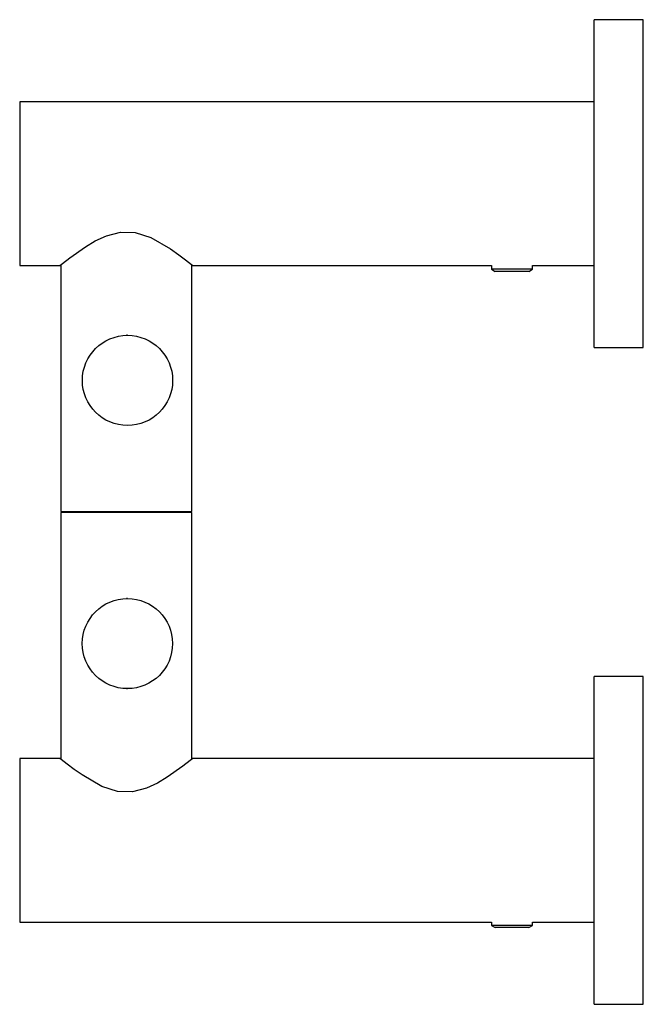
# Model space of a CAD drawing. Header units: millimetres. Extents: x 3980.475 to 3980.551, y 1650.345 to 1650.466.
import ezdxf

# ---------------------------------------------------------------- set-up
doc = ezdxf.new("R2010")
doc.units = ezdxf.units.MM
doc.layers.add('SANINDUSA', color=3, linetype='Continuous')

msp = doc.modelspace()

# ---------------------------------------------------------------- linework, layer by layer
at = {"layer": 'SANINDUSA'}
for p, q in [((3980.55107, 1650.46557), (3980.54507, 1650.46557)), ((3980.54507, 1650.44557), (3980.54507, 1650.46557)), ((3980.55107, 1650.44557), (3980.55107, 1650.46557)), ((3980.54507, 1650.45557), (3980.47507, 1650.45557)), ((3980.47507, 1650.45557), (3980.47507, 1650.44557)), ((3980.47507, 1650.44557), (3980.47507, 1650.43557)), ((3980.54507, 1650.42557), (3980.54507, 1650.44557)), ((3980.55107, 1650.42557), (3980.55107, 1650.44557)), ((3980.47507, 1650.43557), (3980.47997, 1650.43557)), ((3980.48007, 1650.43565), (3980.48007, 1650.40557)), ((3980.49607, 1650.40557), (3980.49607, 1650.43565)), ((3980.49617, 1650.43557), (3980.53257, 1650.43557)), ((3980.53257, 1650.43557), (3980.53257, 1650.43512)), ((3980.53257, 1650.43512), (3980.53302, 1650.43486)), ((3980.53757, 1650.43512), (3980.53257, 1650.43512)), ((3980.53713, 1650.43486), (3980.53302, 1650.43486)), ((3980.53713, 1650.43486), (3980.53757, 1650.43512)), ((3980.53757, 1650.43557), (3980.54507, 1650.43557)), ((3980.53757, 1650.43512), (3980.53757, 1650.43557)), ((3980.48821, 1650.42707), (3980.48807, 1650.42707)), ((3980.48821, 1650.42707), (3980.48821, 1650.42707)), ((3980.54507, 1650.42557), (3980.55107, 1650.42557)), ((3980.48821, 1650.41607), (3980.48821, 1650.41607)), ((3980.48007, 1650.40557), (3980.49607, 1650.40557)), ((3980.48007, 1650.40547), (3980.48007, 1650.37539)), ((3980.49607, 1650.40547), (3980.48007, 1650.40547)), ((3980.48207, 1650.40557), (3980.48207, 1650.40547)), ((3980.49407, 1650.40547), (3980.49407, 1650.40557)), ((3980.49607, 1650.37539), (3980.49607, 1650.40547)), ((3980.4882, 1650.39497), (3980.48807, 1650.39497)), ((3980.4882, 1650.39497), (3980.4882, 1650.39497)), ((3980.55107, 1650.38547), (3980.54507, 1650.38547)), ((3980.54507, 1650.35384), (3980.54507, 1650.38547)), ((3980.55107, 1650.35384), (3980.55107, 1650.38547)), ((3980.48807, 1650.38397), (3980.4882, 1650.38397)), ((3980.4882, 1650.38397), (3980.4882, 1650.38397)), ((3980.47997, 1650.37547), (3980.47507, 1650.37547)), ((3980.47507, 1650.37547), (3980.47507, 1650.35547)), ((3980.54507, 1650.37547), (3980.49617, 1650.37547)), ((3980.47507, 1650.35547), (3980.53257, 1650.35547)), ((3980.53257, 1650.35547), (3980.53257, 1650.35509)), ((3980.53757, 1650.35509), (3980.53757, 1650.35547)), ((3980.53757, 1650.35547), (3980.54507, 1650.35547)), ((3980.53257, 1650.35509), (3980.53302, 1650.35483)), ((3980.53757, 1650.35509), (3980.53257, 1650.35509)), ((3980.53713, 1650.35483), (3980.53302, 1650.35483)), ((3980.53713, 1650.35483), (3980.53757, 1650.35509)), ((3980.54507, 1650.34547), (3980.54507, 1650.35384)), ((3980.55107, 1650.34547), (3980.55107, 1650.35384)), ((3980.54507, 1650.34547), (3980.55107, 1650.34547))]:
    msp.add_line(p, q, dxfattribs=at)
at = {"layer": 'SANINDUSA', "flags": 128}
for points in [[(3980.47997, 1650.43557), (3980.4803, 1650.43583), (3980.4812, 1650.43653), (3980.48309, 1650.43787), (3980.48427, 1650.43858), (3980.48563, 1650.43922), (3980.48734, 1650.43966), (3980.48915, 1650.43961), (3980.49106, 1650.43899), (3980.49346, 1650.4376), (3980.49445, 1650.4369), (3980.49528, 1650.43628), (3980.49602, 1650.43569), (3980.49617, 1650.43557), (3980.49617, 1650.43557)], [(3980.49617, 1650.37547), (3980.49585, 1650.37521), (3980.49495, 1650.3745), (3980.49306, 1650.37317), (3980.49188, 1650.37246), (3980.49051, 1650.37182), (3980.4888, 1650.37138), (3980.48699, 1650.37143), (3980.48509, 1650.37205), (3980.48268, 1650.37344), (3980.48169, 1650.37413), (3980.48087, 1650.37476), (3980.48012, 1650.37535), (3980.47997, 1650.37547), (3980.47997, 1650.37547)]]:
    msp.add_lwpolyline(points, dxfattribs=at)
at = {"layer": 'SANINDUSA'}
for centre in [(3980.48821, 1650.42157), (3980.4882, 1650.38947)]:
    msp.add_circle(centre, 0.0055, dxfattribs=at)

doc.saveas('drawing.dxf')
